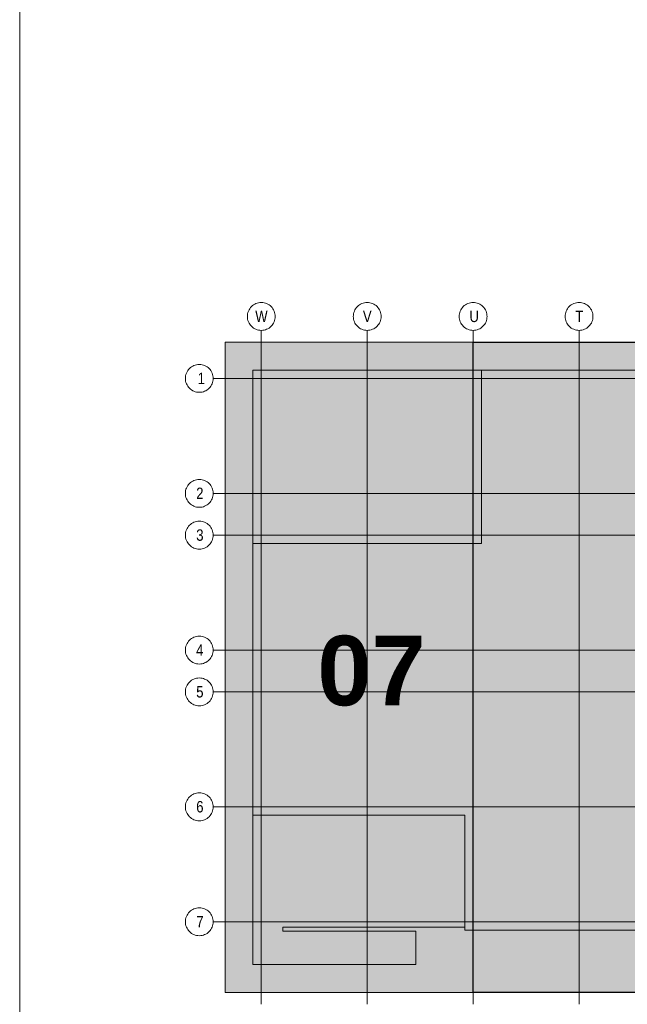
# Model space of a CAD drawing. Extents: x -720 to 300, y 62 to 1162.
# Tile 32 of 256: x 115 to 152, y 239 to 299. Entities that reach past the tile are written whole.
import ezdxf
from ezdxf.lldxf.tags import DXFTag

# ---------------------------------------------------------------- set-up
doc = ezdxf.new("R2010")
doc.units = 0
doc.layers.get('0').update_dxf_attribs({"lineweight": 13})
for name, color, linetype, lineweight in [('iwb_Plankopf Linie', 7, 'Continuous', 13), ('PK_LP', 7, 'Continuous', 9), ('PK_LP_Achsen', 7, 'STRICHPUNKT2', 5)]:
    doc.layers.add(name, color=color, linetype=linetype, lineweight=lineweight)
doc.layers.add('PK_LP_T06', color=7, linetype='Continuous', lineweight=9, true_color=0xb2b200)
doc.layers.add('PK_LP_T06_Rest', color=9, linetype='Continuous', lineweight=9, true_color=0x808080)
doc.styles.get("Standard").update_dxf_attribs({"font": 'ARIALN.TTF'})
tags = doc.linetypes.add('grob', pattern=[14, 3, -8, 3]).pattern_tags.tags
tags[8:9] = [DXFTag(74, 4), DXFTag(75, 0), DXFTag(340, '0'), DXFTag(46, 0.0), DXFTag(50, 0.0), DXFTag(44, 0.0), DXFTag(45, 0.0)]
tags[6:7] = [DXFTag(74, 4), DXFTag(75, 0), DXFTag(340, '0'), DXFTag(46, 0.0), DXFTag(50, 0.0), DXFTag(44, 0.0), DXFTag(45, 0.0)]
tags[4:5] = [DXFTag(74, 4), DXFTag(75, 0), DXFTag(340, '0'), DXFTag(46, 0.0), DXFTag(50, 0.0), DXFTag(44, 0.0), DXFTag(45, 0.0)]
tags = doc.linetypes.add('STRICHPUNKT2', pattern=[12.7, 6.35, -3.175, 0, -3.175]).pattern_tags.tags
tags[10:11] = [DXFTag(74, 4), DXFTag(75, 0), DXFTag(340, '0'), DXFTag(46, 0.0), DXFTag(50, 0.0), DXFTag(44, 0.0), DXFTag(45, 0.0)]
tags[8:9] = [DXFTag(74, 4), DXFTag(75, 0), DXFTag(340, '0'), DXFTag(46, 0.0), DXFTag(50, 0.0), DXFTag(44, 0.0), DXFTag(45, 0.0)]
tags[6:7] = [DXFTag(74, 4), DXFTag(75, 0), DXFTag(340, '0'), DXFTag(46, 0.0), DXFTag(50, 0.0), DXFTag(44, 0.0), DXFTag(45, 0.0)]
tags[4:5] = [DXFTag(74, 4), DXFTag(75, 0), DXFTag(340, '0'), DXFTag(46, 0.0), DXFTag(50, 0.0), DXFTag(44, 0.0), DXFTag(45, 0.0)]

# ---------------------------------------------------------------- blocks, each defined once
blk = doc.blocks.new('Blockreferenz-A06G93U78I')
at = {"color": 0, "linetype": 'ByBlock', "lineweight": -2, "ltscale": 0.13}
blk.add_solid([(143.008, 240.014), (143.008, 279.685), (168.848, 240.014), (168.848, 279.685)], dxfattribs=at)
at = {"layer": 'PK_LP', "linetype": 'grob', "lineweight": 5, "ltscale": 0.13}
for p, q in [((127.881, 279.685), (143.008, 279.685)), ((127.881, 240.014), (127.881, 279.685)), ((143.008, 279.685), (143.008, 240.014)), ((143.008, 240.014), (127.881, 240.014))]:
    blk.add_line(p, q, dxfattribs=at)
at = {"layer": 'PK_LP', "linetype": 'grob', "lineweight": 30, "ltscale": 0.3}
for p, q in [((143.008, 279.685), (168.848, 279.685)), ((143.008, 240.014), (143.008, 279.685)), ((168.848, 240.014), (143.008, 240.014))]:
    blk.add_line(p, q, dxfattribs=at)
at = {"layer": 'PK_LP', "linetype": 'ByBlock', "lineweight": -2, "ltscale": 0.13}
blk.add_line((143.008, 240.014), (143.008, 279.685), dxfattribs=at)
at = {"layer": 'PK_LP', "linetype": 'ByBlock', "lineweight": 13, "ltscale": 0.13}
for p, q in [((129.581, 277.985), (143.516, 277.985)), ((129.581, 267.408), (129.581, 277.985)), ((208.206, 277.985), (143.516, 277.985)), ((143.516, 277.985), (143.516, 267.408)), ((143.516, 277.985), (143.516, 267.408)), ((129.581, 267.408), (129.581, 250.833)), ((143.516, 267.408), (129.581, 267.408)), ((143.516, 267.408), (129.581, 267.408)), ((129.581, 241.714), (129.581, 250.833)), ((129.581, 250.833), (142.501, 250.833)), ((129.581, 250.833), (142.501, 250.833)), ((142.501, 250.833), (142.501, 243.996)), ((142.501, 250.833), (142.501, 243.82)), ((142.501, 243.996), (131.407, 243.996)), ((131.407, 243.996), (131.407, 243.754)), ((131.407, 243.754), (139.519, 243.754)), ((139.519, 243.754), (139.519, 241.714)), ((142.501, 243.82), (195.196, 243.82)), ((139.519, 241.714), (129.581, 241.714))]:
    blk.add_line(p, q, dxfattribs=at)
at = {"layer": 'PK_LP_Achsen', "linetype": 'ByBlock', "ltscale": 0.13}
for p, q in [((129.382, 281.73), (129.431, 281.797)), ((129.431, 281.797), (129.487, 281.859)), ((129.487, 281.859), (129.549, 281.915)), ((129.549, 281.915), (129.616, 281.964)), ((129.616, 281.964), (129.688, 282.007)), ((129.688, 282.007), (129.763, 282.043)), ((129.763, 282.043), (129.842, 282.071)), ((129.842, 282.071), (129.923, 282.091)), ((129.923, 282.091), (130.005, 282.103)), ((130.005, 282.103), (130.088, 282.108)), ((130.088, 282.108), (130.172, 282.103)), ((130.172, 282.103), (130.254, 282.091)), ((130.254, 282.091), (130.335, 282.071)), ((130.335, 282.071), (130.414, 282.043)), ((130.414, 282.043), (130.489, 282.007)), ((130.489, 282.007), (130.561, 281.964)), ((130.561, 281.964), (130.628, 281.915)), ((130.628, 281.915), (130.689, 281.859)), ((130.689, 281.859), (130.745, 281.797)), ((130.745, 281.797), (130.795, 281.73)), ((135.842, 281.73), (135.891, 281.797)), ((135.891, 281.797), (135.947, 281.859)), ((135.947, 281.859), (136.009, 281.915)), ((136.009, 281.915), (136.076, 281.964)), ((136.076, 281.964), (136.148, 282.007)), ((136.148, 282.007), (136.223, 282.043)), ((136.223, 282.043), (136.302, 282.071)), ((136.302, 282.071), (136.383, 282.091)), ((136.383, 282.091), (136.465, 282.103)), ((136.465, 282.103), (136.548, 282.108)), ((136.548, 282.108), (136.632, 282.103)), ((136.632, 282.103), (136.714, 282.091)), ((136.714, 282.091), (136.795, 282.071)), ((136.795, 282.071), (136.874, 282.043)), ((136.874, 282.043), (136.949, 282.007)), ((136.949, 282.007), (137.021, 281.964)), ((137.021, 281.964), (137.088, 281.915)), ((137.088, 281.915), (137.149, 281.859)), ((137.149, 281.859), (137.205, 281.797)), ((137.205, 281.797), (137.255, 281.73)), ((142.302, 281.73), (142.351, 281.797)), ((142.351, 281.797), (142.407, 281.859)), ((142.407, 281.859), (142.469, 281.915)), ((142.469, 281.915), (142.536, 281.964)), ((142.536, 281.964), (142.608, 282.007)), ((142.608, 282.007), (142.683, 282.043)), ((142.683, 282.043), (142.762, 282.071)), ((142.762, 282.071), (142.843, 282.091)), ((142.843, 282.091), (142.925, 282.103)), ((142.925, 282.103), (143.008, 282.108)), ((143.008, 282.108), (143.092, 282.103)), ((143.092, 282.103), (143.174, 282.091)), ((143.174, 282.091), (143.255, 282.071)), ((143.255, 282.071), (143.334, 282.043)), ((143.334, 282.043), (143.409, 282.007)), ((143.409, 282.007), (143.481, 281.964)), ((143.481, 281.964), (143.548, 281.915)), ((143.548, 281.915), (143.609, 281.859)), ((143.609, 281.859), (143.665, 281.797)), ((143.665, 281.797), (143.715, 281.73)), ((148.762, 281.73), (148.811, 281.797)), ((148.811, 281.797), (148.867, 281.859)), ((148.867, 281.859), (148.929, 281.915)), ((148.929, 281.915), (148.996, 281.964)), ((148.996, 281.964), (149.068, 282.007)), ((149.068, 282.007), (149.143, 282.043)), ((149.143, 282.043), (149.222, 282.071)), ((149.222, 282.071), (149.303, 282.091)), ((149.303, 282.091), (149.385, 282.103)), ((149.385, 282.103), (149.468, 282.108)), ((149.468, 282.108), (149.552, 282.103)), ((149.552, 282.103), (149.634, 282.091)), ((149.634, 282.091), (149.715, 282.071)), ((149.715, 282.071), (149.794, 282.043)), ((149.794, 282.043), (149.869, 282.007)), ((149.869, 282.007), (149.941, 281.964)), ((149.941, 281.964), (150.008, 281.915)), ((150.008, 281.915), (150.069, 281.859)), ((150.069, 281.859), (150.125, 281.797)), ((150.125, 281.797), (150.175, 281.73)), ((129.238, 281.258), (129.243, 281.341)), ((129.243, 281.174), (129.238, 281.258)), ((129.243, 281.341), (129.255, 281.423)), ((129.255, 281.092), (129.243, 281.174)), ((129.255, 281.423), (129.275, 281.504)), ((129.275, 281.504), (129.303, 281.583)), ((129.303, 281.583), (129.339, 281.658)), ((129.339, 281.658), (129.382, 281.73)), ((130.795, 281.73), (130.838, 281.658)), ((130.838, 281.658), (130.874, 281.583)), ((130.874, 281.583), (130.902, 281.504)), ((130.902, 281.504), (130.922, 281.423)), ((130.922, 281.423), (130.934, 281.341)), ((130.934, 281.174), (130.922, 281.092)), ((130.934, 281.341), (130.938, 281.258)), ((130.938, 281.258), (130.934, 281.174)), ((135.698, 281.258), (135.703, 281.341)), ((135.703, 281.174), (135.698, 281.258)), ((135.703, 281.341), (135.715, 281.423)), ((135.715, 281.092), (135.703, 281.174)), ((135.715, 281.423), (135.735, 281.504)), ((135.735, 281.504), (135.763, 281.583)), ((135.763, 281.583), (135.799, 281.658)), ((135.799, 281.658), (135.842, 281.73)), ((137.255, 281.73), (137.298, 281.658)), ((137.298, 281.658), (137.334, 281.583)), ((137.334, 281.583), (137.362, 281.504)), ((137.362, 281.504), (137.382, 281.423)), ((137.382, 281.423), (137.394, 281.341)), ((137.394, 281.174), (137.382, 281.092)), ((137.394, 281.341), (137.398, 281.258)), ((137.398, 281.258), (137.394, 281.174)), ((142.158, 281.258), (142.163, 281.341)), ((142.163, 281.174), (142.158, 281.258)), ((142.163, 281.341), (142.175, 281.423)), ((142.175, 281.092), (142.163, 281.174)), ((142.175, 281.423), (142.195, 281.504)), ((142.195, 281.504), (142.223, 281.583)), ((142.223, 281.583), (142.259, 281.658)), ((142.259, 281.658), (142.302, 281.73)), ((143.715, 281.73), (143.758, 281.658)), ((143.758, 281.658), (143.794, 281.583)), ((143.794, 281.583), (143.822, 281.504)), ((143.822, 281.504), (143.842, 281.423)), ((143.842, 281.423), (143.854, 281.341)), ((143.854, 281.174), (143.842, 281.092)), ((143.854, 281.341), (143.858, 281.258)), ((143.858, 281.258), (143.854, 281.174)), ((148.618, 281.258), (148.623, 281.341)), ((148.623, 281.174), (148.618, 281.258)), ((148.623, 281.341), (148.635, 281.423)), ((148.635, 281.092), (148.623, 281.174)), ((148.635, 281.423), (148.655, 281.504)), ((148.655, 281.504), (148.683, 281.583)), ((148.683, 281.583), (148.719, 281.658)), ((148.719, 281.658), (148.762, 281.73)), ((150.175, 281.73), (150.218, 281.658)), ((150.218, 281.658), (150.254, 281.583)), ((150.254, 281.583), (150.282, 281.504)), ((150.282, 281.504), (150.302, 281.423)), ((150.302, 281.423), (150.314, 281.341)), ((150.314, 281.174), (150.302, 281.092)), ((150.314, 281.341), (150.318, 281.258)), ((150.318, 281.258), (150.314, 281.174)), ((129.275, 281.011), (129.255, 281.092)), ((129.303, 280.932), (129.275, 281.011)), ((129.339, 280.857), (129.303, 280.932)), ((129.382, 280.785), (129.339, 280.857)), ((129.431, 280.718), (129.382, 280.785)), ((129.487, 280.656), (129.431, 280.718)), ((129.549, 280.6), (129.487, 280.656)), ((129.616, 280.551), (129.549, 280.6)), ((129.688, 280.508), (129.616, 280.551)), ((130.561, 280.551), (130.489, 280.508)), ((130.628, 280.6), (130.561, 280.551)), ((130.689, 280.656), (130.628, 280.6)), ((130.745, 280.718), (130.689, 280.656)), ((130.795, 280.785), (130.745, 280.718)), ((130.838, 280.857), (130.795, 280.785)), ((130.874, 280.932), (130.838, 280.857)), ((130.902, 281.011), (130.874, 280.932)), ((130.922, 281.092), (130.902, 281.011)), ((135.735, 281.011), (135.715, 281.092)), ((135.763, 280.932), (135.735, 281.011)), ((135.799, 280.857), (135.763, 280.932)), ((135.842, 280.785), (135.799, 280.857)), ((135.891, 280.718), (135.842, 280.785)), ((135.947, 280.656), (135.891, 280.718)), ((136.009, 280.6), (135.947, 280.656)), ((136.076, 280.551), (136.009, 280.6)), ((136.148, 280.508), (136.076, 280.551)), ((137.021, 280.551), (136.949, 280.508)), ((137.088, 280.6), (137.021, 280.551)), ((137.149, 280.656), (137.088, 280.6)), ((137.205, 280.718), (137.149, 280.656)), ((137.255, 280.785), (137.205, 280.718)), ((137.298, 280.857), (137.255, 280.785)), ((137.334, 280.932), (137.298, 280.857)), ((137.362, 281.011), (137.334, 280.932)), ((137.382, 281.092), (137.362, 281.011)), ((142.195, 281.011), (142.175, 281.092)), ((142.223, 280.932), (142.195, 281.011)), ((142.259, 280.857), (142.223, 280.932)), ((142.302, 280.785), (142.259, 280.857)), ((142.351, 280.718), (142.302, 280.785)), ((142.407, 280.656), (142.351, 280.718)), ((142.469, 280.6), (142.407, 280.656)), ((142.536, 280.551), (142.469, 280.6)), ((142.608, 280.508), (142.536, 280.551)), ((143.481, 280.551), (143.409, 280.508)), ((143.548, 280.6), (143.481, 280.551)), ((143.609, 280.656), (143.548, 280.6)), ((143.665, 280.718), (143.609, 280.656)), ((143.715, 280.785), (143.665, 280.718)), ((143.758, 280.857), (143.715, 280.785)), ((143.794, 280.932), (143.758, 280.857)), ((143.822, 281.011), (143.794, 280.932)), ((143.842, 281.092), (143.822, 281.011)), ((148.655, 281.011), (148.635, 281.092)), ((148.683, 280.932), (148.655, 281.011)), ((148.719, 280.857), (148.683, 280.932)), ((148.762, 280.785), (148.719, 280.857)), ((148.811, 280.718), (148.762, 280.785)), ((148.867, 280.656), (148.811, 280.718)), ((148.929, 280.6), (148.867, 280.656)), ((148.996, 280.551), (148.929, 280.6)), ((149.068, 280.508), (148.996, 280.551)), ((149.941, 280.551), (149.869, 280.508)), ((150.008, 280.6), (149.941, 280.551)), ((150.069, 280.656), (150.008, 280.6)), ((150.125, 280.718), (150.069, 280.656)), ((150.175, 280.785), (150.125, 280.718)), ((150.218, 280.857), (150.175, 280.785)), ((150.254, 280.932), (150.218, 280.857)), ((150.282, 281.011), (150.254, 280.932)), ((150.302, 281.092), (150.282, 281.011)), ((129.763, 280.472), (129.688, 280.508)), ((129.842, 280.444), (129.763, 280.472)), ((129.923, 280.424), (129.842, 280.444)), ((130.005, 280.412), (129.923, 280.424)), ((130.088, 280.408), (130.005, 280.412)), ((130.172, 280.412), (130.088, 280.408)), ((130.254, 280.424), (130.172, 280.412)), ((130.335, 280.444), (130.254, 280.424)), ((130.414, 280.472), (130.335, 280.444)), ((130.489, 280.508), (130.414, 280.472)), ((136.223, 280.472), (136.148, 280.508)), ((136.302, 280.444), (136.223, 280.472)), ((136.383, 280.424), (136.302, 280.444)), ((136.465, 280.412), (136.383, 280.424)), ((136.548, 280.408), (136.465, 280.412)), ((136.632, 280.412), (136.548, 280.408)), ((136.714, 280.424), (136.632, 280.412)), ((136.795, 280.444), (136.714, 280.424)), ((136.874, 280.472), (136.795, 280.444)), ((136.949, 280.508), (136.874, 280.472)), ((142.683, 280.472), (142.608, 280.508)), ((142.762, 280.444), (142.683, 280.472)), ((142.843, 280.424), (142.762, 280.444)), ((142.925, 280.412), (142.843, 280.424)), ((143.008, 280.408), (142.925, 280.412)), ((143.092, 280.412), (143.008, 280.408)), ((143.174, 280.424), (143.092, 280.412)), ((143.255, 280.444), (143.174, 280.424)), ((143.334, 280.472), (143.255, 280.444)), ((143.409, 280.508), (143.334, 280.472)), ((149.143, 280.472), (149.068, 280.508)), ((149.222, 280.444), (149.143, 280.472)), ((149.303, 280.424), (149.222, 280.444)), ((149.385, 280.412), (149.303, 280.424)), ((149.468, 280.408), (149.385, 280.412)), ((149.552, 280.412), (149.468, 280.408)), ((149.634, 280.424), (149.552, 280.412)), ((149.715, 280.444), (149.634, 280.424)), ((149.794, 280.472), (149.715, 280.444)), ((149.869, 280.508), (149.794, 280.472)), ((125.707, 278.079), (125.769, 278.135)), ((125.769, 278.135), (125.836, 278.184)), ((125.836, 278.184), (125.908, 278.227)), ((125.908, 278.227), (125.983, 278.263)), ((125.983, 278.263), (126.062, 278.291)), ((126.062, 278.291), (126.143, 278.311)), ((126.143, 278.311), (126.225, 278.323)), ((126.225, 278.323), (126.308, 278.328)), ((126.308, 278.328), (126.392, 278.323)), ((126.392, 278.323), (126.474, 278.311)), ((126.474, 278.311), (126.555, 278.291)), ((126.555, 278.291), (126.634, 278.263)), ((126.634, 278.263), (126.709, 278.227)), ((126.709, 278.227), (126.781, 278.184)), ((126.781, 278.184), (126.848, 278.135)), ((126.848, 278.135), (126.91, 278.079)), ((125.458, 277.478), (125.463, 277.561)), ((125.463, 277.561), (125.475, 277.643)), ((125.475, 277.643), (125.495, 277.724)), ((125.495, 277.724), (125.523, 277.803)), ((125.523, 277.803), (125.559, 277.878)), ((125.559, 277.878), (125.602, 277.95)), ((125.602, 277.95), (125.651, 278.017)), ((125.651, 278.017), (125.707, 278.079)), ((126.91, 278.079), (126.966, 278.017)), ((126.966, 278.017), (127.015, 277.95)), ((127.015, 277.95), (127.058, 277.878)), ((127.058, 277.878), (127.094, 277.803)), ((127.094, 277.803), (127.122, 277.724)), ((127.122, 277.724), (127.142, 277.643)), ((127.142, 277.643), (127.154, 277.561)), ((127.154, 277.561), (127.158, 277.478)), ((125.463, 277.394), (125.458, 277.478)), ((125.475, 277.312), (125.463, 277.394)), ((125.495, 277.231), (125.475, 277.312)), ((125.523, 277.152), (125.495, 277.231)), ((125.559, 277.077), (125.523, 277.152)), ((125.602, 277.005), (125.559, 277.077)), ((125.651, 276.938), (125.602, 277.005)), ((125.707, 276.877), (125.651, 276.938)), ((126.966, 276.938), (126.91, 276.877)), ((127.015, 277.005), (126.966, 276.938)), ((127.058, 277.077), (127.015, 277.005)), ((127.094, 277.152), (127.058, 277.077)), ((127.122, 277.231), (127.094, 277.152)), ((127.142, 277.312), (127.122, 277.231)), ((127.154, 277.394), (127.142, 277.312)), ((127.158, 277.478), (127.154, 277.394)), ((125.769, 276.82), (125.707, 276.877)), ((125.836, 276.771), (125.769, 276.82)), ((125.908, 276.728), (125.836, 276.771)), ((125.983, 276.692), (125.908, 276.728)), ((126.062, 276.664), (125.983, 276.692)), ((126.143, 276.644), (126.062, 276.664)), ((126.225, 276.632), (126.143, 276.644)), ((126.308, 276.628), (126.225, 276.632)), ((126.392, 276.632), (126.308, 276.628)), ((126.474, 276.644), (126.392, 276.632)), ((126.555, 276.664), (126.474, 276.644)), ((126.634, 276.692), (126.555, 276.664)), ((126.709, 276.728), (126.634, 276.692)), ((126.781, 276.771), (126.709, 276.728)), ((126.848, 276.82), (126.781, 276.771)), ((126.91, 276.877), (126.848, 276.82)), ((125.559, 270.866), (125.602, 270.937)), ((125.602, 270.937), (125.651, 271.004)), ((125.651, 271.004), (125.707, 271.066)), ((125.707, 271.066), (125.769, 271.122)), ((125.769, 271.122), (125.836, 271.172)), ((125.836, 271.172), (125.908, 271.215)), ((125.908, 271.215), (125.983, 271.25)), ((125.983, 271.25), (126.062, 271.278)), ((126.062, 271.278), (126.143, 271.299)), ((126.143, 271.299), (126.225, 271.311)), ((126.225, 271.311), (126.308, 271.315)), ((126.308, 271.315), (126.392, 271.311)), ((126.392, 271.311), (126.474, 271.299)), ((126.474, 271.299), (126.555, 271.278)), ((126.555, 271.278), (126.634, 271.25)), ((126.634, 271.25), (126.709, 271.215)), ((126.709, 271.215), (126.781, 271.172)), ((126.781, 271.172), (126.848, 271.122)), ((126.848, 271.122), (126.91, 271.066)), ((126.91, 271.066), (126.966, 271.004)), ((126.966, 271.004), (127.015, 270.937)), ((127.015, 270.937), (127.058, 270.866)), ((125.458, 270.465), (125.463, 270.548)), ((125.463, 270.382), (125.458, 270.465)), ((125.463, 270.548), (125.475, 270.631)), ((125.475, 270.299), (125.463, 270.382)), ((125.475, 270.631), (125.495, 270.712)), ((125.495, 270.712), (125.523, 270.79)), ((125.523, 270.79), (125.559, 270.866)), ((127.058, 270.866), (127.094, 270.79)), ((127.094, 270.79), (127.122, 270.712)), ((127.122, 270.712), (127.142, 270.631)), ((127.142, 270.631), (127.154, 270.548)), ((127.154, 270.382), (127.142, 270.299)), ((127.154, 270.548), (127.158, 270.465)), ((127.158, 270.465), (127.154, 270.382)), ((125.495, 270.218), (125.475, 270.299)), ((125.523, 270.14), (125.495, 270.218)), ((125.559, 270.064), (125.523, 270.14)), ((125.602, 269.993), (125.559, 270.064)), ((125.651, 269.926), (125.602, 269.993)), ((125.707, 269.864), (125.651, 269.926)), ((125.769, 269.808), (125.707, 269.864)), ((125.836, 269.758), (125.769, 269.808)), ((125.908, 269.715), (125.836, 269.758)), ((126.781, 269.758), (126.709, 269.715)), ((126.848, 269.808), (126.781, 269.758)), ((126.91, 269.864), (126.848, 269.808)), ((126.966, 269.926), (126.91, 269.864)), ((127.015, 269.993), (126.966, 269.926)), ((127.058, 270.064), (127.015, 269.993)), ((127.094, 270.14), (127.058, 270.064)), ((127.122, 270.218), (127.094, 270.14)), ((127.142, 270.299), (127.122, 270.218)), ((125.983, 269.68), (125.908, 269.715)), ((126.062, 269.652), (125.983, 269.68)), ((126.143, 269.631), (126.062, 269.652)), ((126.225, 269.619), (126.143, 269.631)), ((126.308, 269.615), (126.225, 269.619)), ((126.392, 269.619), (126.308, 269.615)), ((126.474, 269.631), (126.392, 269.619)), ((126.555, 269.652), (126.474, 269.631)), ((126.634, 269.68), (126.555, 269.652)), ((126.709, 269.715), (126.634, 269.68)), ((125.651, 268.454), (125.707, 268.516)), ((125.707, 268.516), (125.769, 268.572)), ((125.769, 268.572), (125.836, 268.622)), ((125.836, 268.622), (125.908, 268.665)), ((125.908, 268.665), (125.983, 268.7)), ((125.983, 268.7), (126.062, 268.728)), ((126.062, 268.728), (126.143, 268.749)), ((126.143, 268.749), (126.225, 268.761)), ((126.225, 268.761), (126.308, 268.765)), ((126.308, 268.765), (126.392, 268.761)), ((126.392, 268.761), (126.474, 268.749)), ((126.474, 268.749), (126.555, 268.728)), ((126.555, 268.728), (126.634, 268.7)), ((126.634, 268.7), (126.709, 268.665)), ((126.709, 268.665), (126.781, 268.622)), ((126.781, 268.622), (126.848, 268.572)), ((126.848, 268.572), (126.91, 268.516)), ((126.91, 268.516), (126.966, 268.454)), ((125.458, 267.915), (125.463, 267.998)), ((125.463, 267.998), (125.475, 268.081)), ((125.475, 268.081), (125.495, 268.162)), ((125.495, 268.162), (125.523, 268.24)), ((125.523, 268.24), (125.559, 268.316)), ((125.559, 268.316), (125.602, 268.387)), ((125.602, 268.387), (125.651, 268.454)), ((126.966, 268.454), (127.015, 268.387)), ((127.015, 268.387), (127.058, 268.316)), ((127.058, 268.316), (127.094, 268.24)), ((127.094, 268.24), (127.122, 268.162)), ((127.122, 268.162), (127.142, 268.081)), ((127.142, 268.081), (127.154, 267.998)), ((127.154, 267.998), (127.158, 267.915)), ((125.463, 267.832), (125.458, 267.915)), ((125.475, 267.749), (125.463, 267.832)), ((125.495, 267.668), (125.475, 267.749)), ((125.523, 267.59), (125.495, 267.668)), ((125.559, 267.514), (125.523, 267.59)), ((125.602, 267.443), (125.559, 267.514)), ((125.651, 267.376), (125.602, 267.443)), ((125.707, 267.314), (125.651, 267.376)), ((126.966, 267.376), (126.91, 267.314)), ((127.015, 267.443), (126.966, 267.376)), ((127.058, 267.514), (127.015, 267.443)), ((127.094, 267.59), (127.058, 267.514)), ((127.122, 267.668), (127.094, 267.59)), ((127.142, 267.749), (127.122, 267.668)), ((127.154, 267.832), (127.142, 267.749)), ((127.158, 267.915), (127.154, 267.832)), ((125.769, 267.258), (125.707, 267.314)), ((125.836, 267.208), (125.769, 267.258)), ((125.908, 267.165), (125.836, 267.208)), ((125.983, 267.13), (125.908, 267.165)), ((126.062, 267.102), (125.983, 267.13)), ((126.143, 267.081), (126.062, 267.102)), ((126.225, 267.069), (126.143, 267.081)), ((126.308, 267.065), (126.225, 267.069)), ((126.392, 267.069), (126.308, 267.065)), ((126.474, 267.081), (126.392, 267.069)), ((126.555, 267.102), (126.474, 267.081)), ((126.634, 267.13), (126.555, 267.102)), ((126.709, 267.165), (126.634, 267.13)), ((126.781, 267.208), (126.709, 267.165)), ((126.848, 267.258), (126.781, 267.208)), ((126.91, 267.314), (126.848, 267.258)), ((125.559, 261.303), (125.602, 261.375)), ((125.602, 261.375), (125.651, 261.442)), ((125.651, 261.442), (125.707, 261.504)), ((125.707, 261.504), (125.769, 261.56)), ((125.769, 261.56), (125.836, 261.609)), ((125.836, 261.609), (125.908, 261.652)), ((125.908, 261.652), (125.983, 261.688)), ((125.983, 261.688), (126.062, 261.716)), ((126.062, 261.716), (126.143, 261.736)), ((126.143, 261.736), (126.225, 261.748)), ((126.225, 261.748), (126.308, 261.753)), ((126.308, 261.753), (126.392, 261.748)), ((126.392, 261.748), (126.474, 261.736)), ((126.474, 261.736), (126.555, 261.716)), ((126.555, 261.716), (126.634, 261.688)), ((126.634, 261.688), (126.709, 261.652)), ((126.709, 261.652), (126.781, 261.609)), ((126.781, 261.609), (126.848, 261.56)), ((126.848, 261.56), (126.91, 261.504)), ((126.91, 261.504), (126.966, 261.442)), ((126.966, 261.442), (127.015, 261.375)), ((127.015, 261.375), (127.058, 261.303)), ((125.458, 260.903), (125.463, 260.986)), ((125.463, 260.819), (125.458, 260.903)), ((125.463, 260.986), (125.475, 261.068)), ((125.475, 260.737), (125.463, 260.819)), ((125.475, 261.068), (125.495, 261.149)), ((125.495, 260.656), (125.475, 260.737)), ((125.495, 261.149), (125.523, 261.228)), ((125.523, 261.228), (125.559, 261.303)), ((127.058, 261.303), (127.094, 261.228)), ((127.094, 261.228), (127.122, 261.149)), ((127.122, 261.149), (127.142, 261.068)), ((127.142, 260.737), (127.122, 260.656)), ((127.142, 261.068), (127.154, 260.986)), ((127.154, 260.819), (127.142, 260.737)), ((127.154, 260.986), (127.158, 260.903)), ((127.158, 260.903), (127.154, 260.819)), ((125.523, 260.577), (125.495, 260.656)), ((125.559, 260.502), (125.523, 260.577)), ((125.602, 260.43), (125.559, 260.502)), ((125.651, 260.363), (125.602, 260.43)), ((125.707, 260.302), (125.651, 260.363)), ((125.769, 260.245), (125.707, 260.302)), ((125.836, 260.196), (125.769, 260.245)), ((125.908, 260.153), (125.836, 260.196)), ((125.983, 260.117), (125.908, 260.153)), ((126.062, 260.089), (125.983, 260.117)), ((126.634, 260.117), (126.555, 260.089)), ((126.709, 260.153), (126.634, 260.117)), ((126.781, 260.196), (126.709, 260.153)), ((126.848, 260.245), (126.781, 260.196)), ((126.91, 260.302), (126.848, 260.245)), ((126.966, 260.363), (126.91, 260.302)), ((127.015, 260.43), (126.966, 260.363)), ((127.058, 260.502), (127.015, 260.43)), ((127.094, 260.577), (127.058, 260.502)), ((127.122, 260.656), (127.094, 260.577)), ((126.143, 260.069), (126.062, 260.089)), ((126.225, 260.057), (126.143, 260.069)), ((126.308, 260.053), (126.225, 260.057)), ((126.392, 260.057), (126.308, 260.053)), ((126.474, 260.069), (126.392, 260.057)), ((126.555, 260.089), (126.474, 260.069)), ((125.651, 258.892), (125.707, 258.954)), ((125.707, 258.954), (125.769, 259.01)), ((125.769, 259.01), (125.836, 259.059)), ((125.836, 259.059), (125.908, 259.102)), ((125.908, 259.102), (125.983, 259.138)), ((125.983, 259.138), (126.062, 259.166)), ((126.062, 259.166), (126.143, 259.186)), ((126.143, 259.186), (126.225, 259.198)), ((126.225, 259.198), (126.308, 259.203)), ((126.308, 259.203), (126.392, 259.198)), ((126.392, 259.198), (126.474, 259.186)), ((126.474, 259.186), (126.555, 259.166)), ((126.555, 259.166), (126.634, 259.138)), ((126.634, 259.138), (126.709, 259.102)), ((126.709, 259.102), (126.781, 259.059)), ((126.781, 259.059), (126.848, 259.01)), ((126.848, 259.01), (126.91, 258.954)), ((126.91, 258.954), (126.966, 258.892)), ((125.458, 258.353), (125.463, 258.436)), ((125.463, 258.269), (125.458, 258.353)), ((125.463, 258.436), (125.475, 258.518)), ((125.475, 258.518), (125.495, 258.599)), ((125.495, 258.599), (125.523, 258.678)), ((125.523, 258.678), (125.559, 258.753)), ((125.559, 258.753), (125.602, 258.825)), ((125.602, 258.825), (125.651, 258.892)), ((126.966, 258.892), (127.015, 258.825)), ((127.015, 258.825), (127.058, 258.753)), ((127.058, 258.753), (127.094, 258.678)), ((127.094, 258.678), (127.122, 258.599)), ((127.122, 258.599), (127.142, 258.518)), ((127.142, 258.518), (127.154, 258.436)), ((127.154, 258.436), (127.158, 258.353)), ((127.158, 258.353), (127.154, 258.269)), ((125.475, 258.187), (125.463, 258.269)), ((125.495, 258.106), (125.475, 258.187)), ((125.523, 258.027), (125.495, 258.106)), ((125.559, 257.952), (125.523, 258.027)), ((125.602, 257.88), (125.559, 257.952)), ((125.651, 257.813), (125.602, 257.88)), ((125.707, 257.752), (125.651, 257.813)), ((125.769, 257.695), (125.707, 257.752)), ((126.91, 257.752), (126.848, 257.695)), ((126.966, 257.813), (126.91, 257.752)), ((127.015, 257.88), (126.966, 257.813)), ((127.058, 257.952), (127.015, 257.88)), ((127.094, 258.027), (127.058, 257.952)), ((127.122, 258.106), (127.094, 258.027)), ((127.142, 258.187), (127.122, 258.106)), ((127.154, 258.269), (127.142, 258.187)), ((125.836, 257.646), (125.769, 257.695)), ((125.908, 257.603), (125.836, 257.646)), ((125.983, 257.567), (125.908, 257.603)), ((126.062, 257.539), (125.983, 257.567)), ((126.143, 257.519), (126.062, 257.539)), ((126.225, 257.507), (126.143, 257.519)), ((126.308, 257.503), (126.225, 257.507)), ((126.392, 257.507), (126.308, 257.503)), ((126.474, 257.519), (126.392, 257.507)), ((126.555, 257.539), (126.474, 257.519)), ((126.634, 257.567), (126.555, 257.539)), ((126.709, 257.603), (126.634, 257.567)), ((126.781, 257.646), (126.709, 257.603)), ((126.848, 257.695), (126.781, 257.646)), ((125.523, 251.665), (125.559, 251.741)), ((125.559, 251.741), (125.602, 251.812)), ((125.602, 251.812), (125.651, 251.879)), ((125.651, 251.879), (125.707, 251.941)), ((125.707, 251.941), (125.769, 251.997)), ((125.769, 251.997), (125.836, 252.047)), ((125.836, 252.047), (125.908, 252.09)), ((125.908, 252.09), (125.983, 252.125)), ((125.983, 252.125), (126.062, 252.153)), ((126.062, 252.153), (126.143, 252.174)), ((126.143, 252.174), (126.225, 252.186)), ((126.225, 252.186), (126.308, 252.19)), ((126.308, 252.19), (126.392, 252.186)), ((126.392, 252.186), (126.474, 252.174)), ((126.474, 252.174), (126.555, 252.153)), ((126.555, 252.153), (126.634, 252.125)), ((126.634, 252.125), (126.709, 252.09)), ((126.709, 252.09), (126.781, 252.047)), ((126.781, 252.047), (126.848, 251.997)), ((126.848, 251.997), (126.91, 251.941)), ((126.91, 251.941), (126.966, 251.879)), ((126.966, 251.879), (127.015, 251.812)), ((127.015, 251.812), (127.058, 251.741)), ((127.058, 251.741), (127.094, 251.665)), ((125.458, 251.34), (125.463, 251.423)), ((125.463, 251.257), (125.458, 251.34)), ((125.463, 251.423), (125.475, 251.506)), ((125.475, 251.174), (125.463, 251.257)), ((125.475, 251.506), (125.495, 251.587)), ((125.495, 251.093), (125.475, 251.174)), ((125.495, 251.587), (125.523, 251.665)), ((127.094, 251.665), (127.122, 251.587)), ((127.122, 251.587), (127.142, 251.506)), ((127.142, 251.174), (127.122, 251.093)), ((127.142, 251.506), (127.154, 251.423)), ((127.154, 251.257), (127.142, 251.174)), ((127.154, 251.423), (127.158, 251.34)), ((127.158, 251.34), (127.154, 251.257)), ((125.523, 251.015), (125.495, 251.093)), ((125.559, 250.939), (125.523, 251.015)), ((125.602, 250.868), (125.559, 250.939)), ((125.651, 250.801), (125.602, 250.868)), ((125.707, 250.739), (125.651, 250.801)), ((125.769, 250.683), (125.707, 250.739)), ((125.836, 250.633), (125.769, 250.683)), ((125.908, 250.59), (125.836, 250.633)), ((125.983, 250.555), (125.908, 250.59)), ((126.062, 250.527), (125.983, 250.555)), ((126.143, 250.506), (126.062, 250.527)), ((126.225, 250.494), (126.143, 250.506)), ((126.474, 250.506), (126.392, 250.494)), ((126.555, 250.527), (126.474, 250.506)), ((126.634, 250.555), (126.555, 250.527)), ((126.709, 250.59), (126.634, 250.555)), ((126.781, 250.633), (126.709, 250.59)), ((126.848, 250.683), (126.781, 250.633)), ((126.91, 250.739), (126.848, 250.683)), ((126.966, 250.801), (126.91, 250.739)), ((127.015, 250.868), (126.966, 250.801)), ((127.058, 250.939), (127.015, 250.868)), ((127.094, 251.015), (127.058, 250.939)), ((127.122, 251.093), (127.094, 251.015)), ((126.308, 250.49), (126.225, 250.494)), ((126.392, 250.494), (126.308, 250.49)), ((125.908, 245.077), (125.983, 245.113)), ((125.983, 245.113), (126.062, 245.141)), ((126.062, 245.141), (126.143, 245.161)), ((126.143, 245.161), (126.225, 245.173)), ((126.225, 245.173), (126.308, 245.178)), ((126.308, 245.178), (126.392, 245.173)), ((126.392, 245.173), (126.474, 245.161)), ((126.474, 245.161), (126.555, 245.141)), ((126.555, 245.141), (126.634, 245.113)), ((126.634, 245.113), (126.709, 245.077)), ((125.463, 244.411), (125.475, 244.493)), ((125.475, 244.493), (125.495, 244.574)), ((125.495, 244.574), (125.523, 244.653)), ((125.523, 244.653), (125.559, 244.728)), ((125.559, 244.728), (125.602, 244.8)), ((125.602, 244.8), (125.651, 244.867)), ((125.651, 244.867), (125.707, 244.929)), ((125.707, 244.929), (125.769, 244.985)), ((125.769, 244.985), (125.836, 245.034)), ((125.836, 245.034), (125.908, 245.077)), ((126.709, 245.077), (126.781, 245.034)), ((126.781, 245.034), (126.848, 244.985)), ((126.848, 244.985), (126.91, 244.929)), ((126.91, 244.929), (126.966, 244.867)), ((126.966, 244.867), (127.015, 244.8)), ((127.015, 244.8), (127.058, 244.728)), ((127.058, 244.728), (127.094, 244.653)), ((127.094, 244.653), (127.122, 244.574)), ((127.122, 244.574), (127.142, 244.493)), ((127.142, 244.493), (127.154, 244.411)), ((125.458, 244.328), (125.463, 244.411)), ((125.463, 244.244), (125.458, 244.328)), ((125.475, 244.162), (125.463, 244.244)), ((125.495, 244.081), (125.475, 244.162)), ((125.523, 244.002), (125.495, 244.081)), ((125.559, 243.927), (125.523, 244.002)), ((125.602, 243.855), (125.559, 243.927)), ((127.058, 243.927), (127.015, 243.855)), ((127.094, 244.002), (127.058, 243.927)), ((127.122, 244.081), (127.094, 244.002)), ((127.142, 244.162), (127.122, 244.081)), ((127.154, 244.244), (127.142, 244.162)), ((127.154, 244.411), (127.158, 244.328)), ((127.158, 244.328), (127.154, 244.244)), ((125.651, 243.788), (125.602, 243.855)), ((125.707, 243.727), (125.651, 243.788)), ((125.769, 243.67), (125.707, 243.727)), ((125.836, 243.621), (125.769, 243.67)), ((125.908, 243.578), (125.836, 243.621)), ((125.983, 243.542), (125.908, 243.578)), ((126.062, 243.514), (125.983, 243.542)), ((126.143, 243.494), (126.062, 243.514)), ((126.225, 243.482), (126.143, 243.494)), ((126.308, 243.478), (126.225, 243.482)), ((126.392, 243.482), (126.308, 243.478)), ((126.474, 243.494), (126.392, 243.482)), ((126.555, 243.514), (126.474, 243.494)), ((126.634, 243.542), (126.555, 243.514)), ((126.709, 243.578), (126.634, 243.542)), ((126.781, 243.621), (126.709, 243.578)), ((126.848, 243.67), (126.781, 243.621)), ((126.91, 243.727), (126.848, 243.67)), ((126.966, 243.788), (126.91, 243.727)), ((127.015, 243.855), (126.966, 243.788))]:
    blk.add_line(p, q, dxfattribs=at)
at = {"layer": 'PK_LP_Achsen', "linetype": 'STRICHPUNKT2', "ltscale": 0.13}
for p, q in [((130.088, 280.408), (130.088, 239.291)), ((136.548, 280.408), (136.548, 239.291)), ((143.008, 280.408), (143.008, 239.291)), ((149.468, 280.408), (149.468, 239.291)), ((127.158, 277.478), (281.768, 277.478)), ((127.158, 270.465), (281.768, 270.465)), ((127.158, 267.915), (281.768, 267.915)), ((127.158, 260.903), (281.768, 260.903)), ((127.158, 258.353), (281.768, 258.353)), ((127.158, 251.34), (281.768, 251.34)), ((127.158, 244.328), (281.768, 244.328))]:
    blk.add_line(p, q, dxfattribs=at)
at = {"layer": 'PK_LP_T06_Rest', "linetype": 'ByBlock', "lineweight": -2, "ltscale": 0.13}
blk.add_solid([(127.881, 240.014), (127.881, 279.685), (143.008, 240.014), (143.008, 279.685)], dxfattribs=at)
at = {"layer": 'PK_LP', "linetype": 'ByBlock', "lineweight": 25, "ltscale": 0.25, "insert": (133.506, 261.778), "char_height": 4.25, "attachment_point": 1}
blk.add_mtext('{\\fArial|b1|i0;07}', dxfattribs=at)
at = {"layer": 'PK_LP_Achsen', "linetype": 'ByBlock', "ltscale": 0.13, "char_height": 0.69538, "attachment_point": 1}
for s, insert in [('{\\fArial Narrow;W}', (129.722, 281.605)), ('{\\fArial Narrow;V}', (136.286, 281.605)), ('{\\fArial Narrow;U}', (142.785, 281.611)), ('{\\fArial Narrow;T}', (149.243, 281.605)), ('{\\fArial Narrow;1}', (126.204, 277.824)), ('{\\fArial Narrow;2}', (126.119, 270.812)), ('{\\fArial Narrow;3}', (126.122, 268.268)), ('{\\fArial Narrow;4}', (126.111, 261.25)), ('{\\fArial Narrow;5}', (126.12, 258.706)), ('{\\fArial Narrow;6}', (126.12, 251.693)), ('{\\fArial Narrow;7}', (126.124, 244.675))]:
    blk.add_mtext(s, dxfattribs=dict(at, insert=insert))

msp = doc.modelspace()

# ---------------------------------------------------------------- linework, layer by layer
at = {"layer": 'iwb_Plankopf Linie', "lineweight": 18, "ltscale": 0.18}
msp.add_line((115.353, 359.433), (115.353, 67.433), dxfattribs=at)

# ---------------------------------------------------------------- block references
at = {"layer": 'PK_LP_T06', "ltscale": 0.13}
msp.add_blockref('Blockreferenz-A06G93U78I', (0, 0), dxfattribs=at)

doc.saveas('drawing.dxf')
